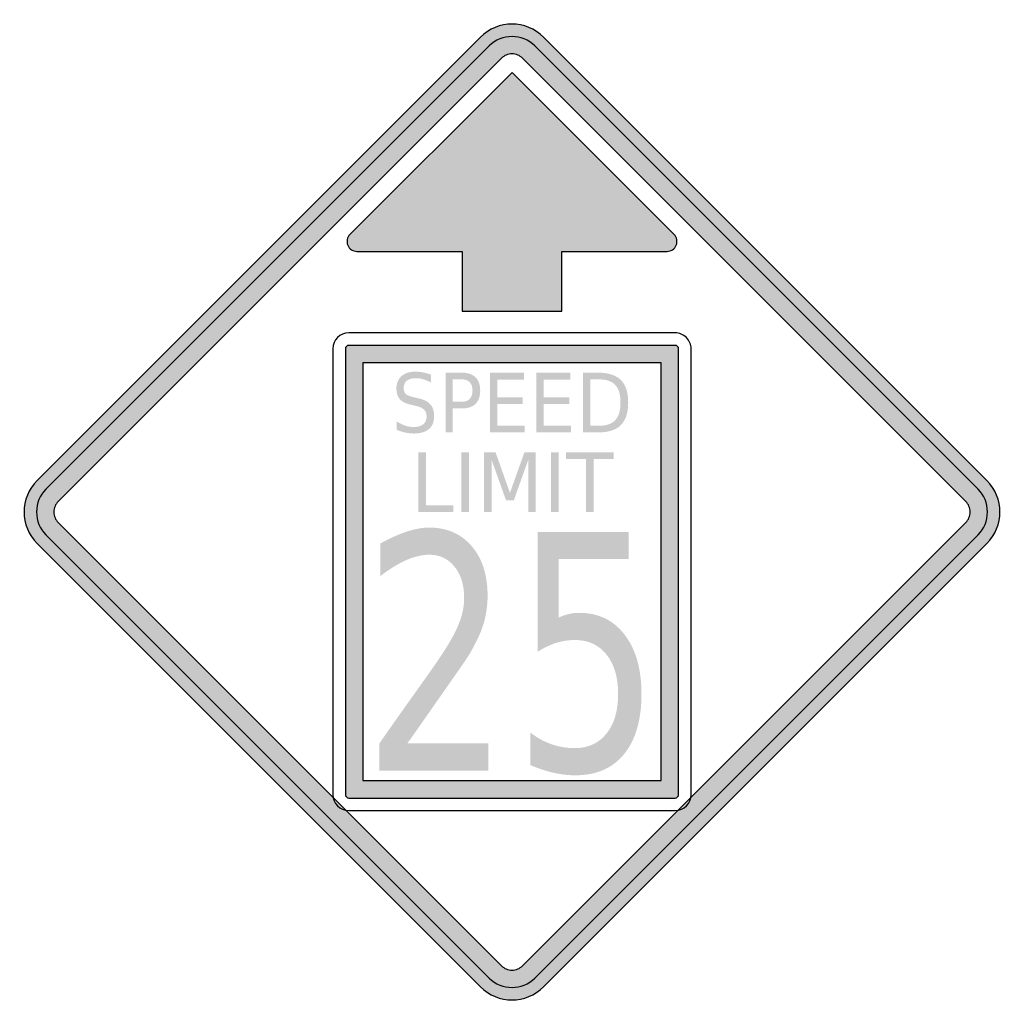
# Model space of a CAD drawing. Header units: inches. Extents: x -0.5 to 0.5, y -0.5 to 0.5.
import ezdxf

# ---------------------------------------------------------------- set-up
doc = ezdxf.new("R2010")
doc.units = ezdxf.units.IN
doc.header["$MEASUREMENT"] = 0

msp = doc.modelspace()

# ---------------------------------------------------------------- hatches: boundary and pattern name
h = msp.add_hatch(color=7)
edge = h.paths.add_edge_path()
edge.add_line((-0.0321, 0.4822), (-0.4822, 0.0321))
edge.add_spline(control_points=[(-0.4822, 0.0321), (-0.5, 0.0144), (-0.5, -0.0144), (-0.4822, -0.0321)], knot_values=[0, 0, 0, 0, 1, 1, 1, 1], degree=3, periodic=0)
edge.add_line((-0.4822, -0.0321), (-0.0321, -0.4822))
edge.add_spline(control_points=[(-0.0321, -0.4822), (-0.0144, -0.5), (0.0144, -0.5), (0.0321, -0.4822)], knot_values=[0, 0, 0, 0, 1, 1, 1, 1], degree=3, periodic=0)
edge.add_line((0.0321, -0.4822), (0.4822, -0.0321))
edge.add_spline(control_points=[(0.4822, -0.0321), (0.5, -0.0144), (0.5, 0.0144), (0.4822, 0.0321)], knot_values=[0, 0, 0, 0, 1, 1, 1, 1], degree=3, periodic=0)
edge.add_line((0.4822, 0.0321), (0.0321, 0.4822))
edge.add_spline(control_points=[(0.0321, 0.4822), (0.0144, 0.5), (-0.0144, 0.5), (-0.0321, 0.4822)], knot_values=[0, 0, 0, 0, 1, 1, 1, 1], degree=3, periodic=0)
edge = h.paths.add_edge_path(flags=0)
edge.add_line((-0.0107, 0.4608), (-0.4608, 0.0107))
edge.add_spline(control_points=[(-0.4608, 0.0107), (-0.4637, 0.0079), (-0.4653, 0.004), (-0.4653, 0), (-0.4653, -0.004), (-0.4637, -0.0079), (-0.4608, -0.0107)], knot_values=[0, 0, 0, 0, 1, 1, 1, 2, 2, 2, 2], degree=3, periodic=0)
edge.add_line((-0.4608, -0.0107), (-0.0107, -0.4608))
edge.add_spline(control_points=[(-0.0107, -0.4608), (-0.0079, -0.4637), (-0.004, -0.4653), (0, -0.4653), (0.004, -0.4653), (0.0079, -0.4637), (0.0107, -0.4608)], knot_values=[0, 0, 0, 0, 1, 1, 1, 2, 2, 2, 2], degree=3, periodic=0)
edge.add_line((0.0107, -0.4608), (0.4608, -0.0107))
edge.add_spline(control_points=[(0.4608, -0.0107), (0.4637, -0.0079), (0.4653, -0.004), (0.4653, 0), (0.4653, 0.004), (0.4637, 0.0079), (0.4608, 0.0107)], knot_values=[0, 0, 0, 0, 1, 1, 1, 2, 2, 2, 2], degree=3, periodic=0)
edge.add_line((0.4608, 0.0107), (0.0107, 0.4608))
edge.add_spline(control_points=[(0.0107, 0.4608), (0.0079, 0.4637), (0.004, 0.4653), (0, 0.4653), (-0.004, 0.4653), (-0.0079, 0.4637), (-0.0107, 0.4608)], knot_values=[0, 0, 0, 0, 1, 1, 1, 2, 2, 2, 2], degree=3, periodic=0)
h = msp.add_hatch(color=7)
edge = h.paths.add_edge_path()
edge.add_spline(control_points=[(0.4733, -0.0232), (0.4795, -0.0171), (0.4829, -0.0087), (0.4829, 0), (0.4829, 0.0087), (0.4795, 0.0171), (0.4733, 0.0232)], knot_values=[0, 0, 0, 0, 1, 1, 1, 2, 2, 2, 2], degree=3, periodic=0)
edge.add_line((0.4733, 0.0232), (0.0232, 0.4733))
edge.add_spline(control_points=[(0.0232, 0.4733), (0.0104, 0.4861), (-0.0104, 0.4861), (-0.0232, 0.4733)], knot_values=[0, 0, 0, 0, 1, 1, 1, 1], degree=3, periodic=0)
edge.add_line((-0.0232, 0.4733), (-0.4733, 0.0232))
edge.add_spline(control_points=[(-0.4733, 0.0232), (-0.4861, 0.0104), (-0.4861, -0.0104), (-0.4733, -0.0232)], knot_values=[0, 0, 0, 0, 1, 1, 1, 1], degree=3, periodic=0)
edge.add_line((-0.4733, -0.0232), (-0.0232, -0.4733))
edge.add_spline(control_points=[(-0.0232, -0.4733), (-0.0104, -0.4861), (0.0104, -0.4861), (0.0232, -0.4733)], knot_values=[0, 0, 0, 0, 1, 1, 1, 1], degree=3, periodic=0)
edge.add_line((0.0232, -0.4733), (0.4733, -0.0232))
edge = h.paths.add_edge_path(flags=0)
edge.add_spline(control_points=[(0.0107, -0.4608), (0.0048, -0.4667), (-0.0048, -0.4667), (-0.0107, -0.4608)], knot_values=[0, 0, 0, 0, 1, 1, 1, 1], degree=3, periodic=0)
edge.add_line((-0.0107, -0.4608), (-0.4608, -0.0107))
edge.add_spline(control_points=[(-0.4608, -0.0107), (-0.4667, -0.0048), (-0.4667, 0.0048), (-0.4608, 0.0107)], knot_values=[0, 0, 0, 0, 1, 1, 1, 1], degree=3, periodic=0)
edge.add_line((-0.4608, 0.0107), (-0.0107, 0.4608))
edge.add_spline(control_points=[(-0.0107, 0.4608), (-0.0048, 0.4667), (0.0048, 0.4667), (0.0107, 0.4608)], knot_values=[0, 0, 0, 0, 1, 1, 1, 1], degree=3, periodic=0)
edge.add_line((0.0107, 0.4608), (0.4608, 0.0107))
edge.add_spline(control_points=[(0.4608, 0.0107), (0.4637, 0.0079), (0.4653, 0.004), (0.4653, 0), (0.4653, -0.004), (0.4637, -0.0079), (0.4608, -0.0107)], knot_values=[0, 0, 0, 0, 1, 1, 1, 2, 2, 2, 2], degree=3, periodic=0)
edge.add_line((0.4608, -0.0107), (0.0107, -0.4608))
h = msp.add_hatch(color=7)
edge = h.paths.add_edge_path()
edge.add_line((0, 0.4465), (-0.1646, 0.2819))
edge.add_spline(control_points=[(-0.1646, 0.2819), (-0.1675, 0.279), (-0.1684, 0.2747), (-0.1668, 0.2709), (-0.1652, 0.2671), (-0.1616, 0.2647), (-0.1575, 0.2647)], knot_values=[0, 0, 0, 0, 1, 1, 1, 2, 2, 2, 2], degree=3, periodic=0)
edge.add_line((-0.1575, 0.2647), (-0.0505, 0.2647))
edge.add_line((-0.0505, 0.2647), (-0.0505, 0.204))
edge.add_line((-0.0505, 0.204), (0.0505, 0.204))
edge.add_line((0.0505, 0.204), (0.0505, 0.2647))
edge.add_line((0.0505, 0.2647), (0.1575, 0.2647))
edge.add_spline(control_points=[(0.1575, 0.2647), (0.1616, 0.2647), (0.1652, 0.2671), (0.1668, 0.2709), (0.1684, 0.2747), (0.1675, 0.279), (0.1646, 0.2819)], knot_values=[0, 0, 0, 0, 1, 1, 1, 2, 2, 2, 2], degree=3, periodic=0)
edge.add_line((0.1646, 0.2819), (0, 0.4465))
h = msp.add_hatch(color=7)
edge = h.paths.add_edge_path()
edge.add_spline(control_points=[(-0.1657, 0.1692), (-0.1677, 0.1692), (-0.1692, 0.1677), (-0.1692, 0.1657)], knot_values=[0, 0, 0, 0, 1, 1, 1, 1], degree=3, periodic=0)
edge.add_line((-0.1692, 0.1657), (-0.1692, -0.0606))
edge.add_line((-0.1692, -0.0606), (-0.1516, -0.0606))
edge.add_line((-0.1516, -0.0606), (-0.1516, 0.1516))
edge.add_line((-0.1516, 0.1516), (0.1516, 0.1516))
edge.add_line((0.1516, 0.1516), (0.1516, -0.0606))
edge.add_line((0.1516, -0.0606), (0.1692, -0.0606))
edge.add_line((0.1692, -0.0606), (0.1692, 0.1657))
edge.add_spline(control_points=[(0.1692, 0.1657), (0.1692, 0.1666), (0.1689, 0.1675), (0.1682, 0.1682), (0.1675, 0.1689), (0.1666, 0.1692), (0.1657, 0.1692)], knot_values=[0, 0, 0, 0, 1, 1, 1, 2, 2, 2, 2], degree=3, periodic=0)
edge.add_line((0.1657, 0.1692), (-0.1657, 0.1692))
h = msp.add_hatch(color=7)
edge = h.paths.add_edge_path()
edge.add_line((-0.0823, 0.1395), (-0.0823, 0.1315))
edge.add_spline(control_points=[(-0.0823, 0.1315), (-0.0851, 0.133), (-0.0878, 0.1341), (-0.0903, 0.1348), (-0.0928, 0.1355), (-0.0951, 0.1359), (-0.0975, 0.1359), (-0.1015, 0.1359), (-0.1046, 0.135), (-0.1068, 0.1333), (-0.1089, 0.1316), (-0.11, 0.1291), (-0.11, 0.1259), (-0.11, 0.1232), (-0.1093, 0.1212), (-0.1079, 0.1198), (-0.1064, 0.1185), (-0.1037, 0.1174), (-0.0996, 0.1165)], knot_values=[0, 0, 0, 0, 1, 1, 1, 2, 2, 2, 3, 3, 3, 4, 4, 4, 5, 5, 5, 6, 6, 6, 6], degree=3, periodic=0)
edge.add_line((-0.0996, 0.1165), (-0.0952, 0.1155))
edge.add_spline(control_points=[(-0.0952, 0.1155), (-0.0897, 0.1143), (-0.0856, 0.1123), (-0.083, 0.1094), (-0.0804, 0.1064), (-0.0791, 0.1025), (-0.0791, 0.0976), (-0.0791, 0.0917), (-0.0808, 0.0872), (-0.0844, 0.0842), (-0.0879, 0.0812), (-0.0931, 0.0797), (-0.0999, 0.0797), (-0.1025, 0.0797), (-0.1053, 0.08), (-0.1082, 0.0806), (-0.1111, 0.0813), (-0.1141, 0.0822), (-0.1172, 0.0835)], knot_values=[0, 0, 0, 0, 1, 1, 1, 2, 2, 2, 3, 3, 3, 4, 4, 4, 5, 5, 5, 6, 6, 6, 6], degree=3, periodic=0)
edge.add_line((-0.1172, 0.0835), (-0.1172, 0.092))
edge.add_spline(control_points=[(-0.1172, 0.092), (-0.1142, 0.0901), (-0.1113, 0.0887), (-0.1084, 0.0877), (-0.1055, 0.0868), (-0.1027, 0.0863), (-0.0999, 0.0863), (-0.0957, 0.0863), (-0.0925, 0.0872), (-0.0902, 0.0891), (-0.0879, 0.0909), (-0.0867, 0.0935), (-0.0867, 0.0969), (-0.0867, 0.0999), (-0.0876, 0.1023), (-0.0892, 0.1039), (-0.0909, 0.1056), (-0.0936, 0.1069), (-0.0973, 0.1077)], knot_values=[0, 0, 0, 0, 1, 1, 1, 2, 2, 2, 3, 3, 3, 4, 4, 4, 5, 5, 5, 6, 6, 6, 6], degree=3, periodic=0)
edge.add_line((-0.0973, 0.1077), (-0.1018, 0.1087))
edge.add_spline(control_points=[(-0.1018, 0.1087), (-0.1073, 0.1099), (-0.1113, 0.1118), (-0.1138, 0.1144), (-0.1162, 0.117), (-0.1174, 0.1206), (-0.1174, 0.1252), (-0.1174, 0.1306), (-0.1157, 0.1348), (-0.1123, 0.1379), (-0.1089, 0.141), (-0.1043, 0.1425), (-0.0983, 0.1425), (-0.0957, 0.1425), (-0.0931, 0.1423), (-0.0905, 0.1418), (-0.0878, 0.1413), (-0.0851, 0.1405), (-0.0823, 0.1395)], knot_values=[0, 0, 0, 0, 1, 1, 1, 2, 2, 2, 3, 3, 3, 4, 4, 4, 5, 5, 5, 6, 6, 6, 6], degree=3, periodic=0)
h = msp.add_hatch(color=7)
edge = h.paths.add_edge_path()
edge.add_line((-0.0675, 0.1415), (-0.0509, 0.1415))
edge.add_spline(control_points=[(-0.0509, 0.1415), (-0.0448, 0.1415), (-0.0401, 0.1399), (-0.037, 0.1368), (-0.0339, 0.1338), (-0.0323, 0.1293), (-0.0323, 0.1233), (-0.0323, 0.1174), (-0.0339, 0.1128), (-0.037, 0.1098), (-0.0401, 0.1067), (-0.0448, 0.1052), (-0.0509, 0.1052)], knot_values=[0, 0, 0, 0, 1, 1, 1, 2, 2, 2, 3, 3, 3, 4, 4, 4, 4], degree=3, periodic=0)
edge.add_line((-0.0509, 0.1052), (-0.0601, 0.1052))
edge.add_line((-0.0601, 0.1052), (-0.0601, 0.0808))
edge.add_line((-0.0601, 0.0808), (-0.0675, 0.0808))
edge.add_line((-0.0675, 0.0808), (-0.0675, 0.1415))
edge = h.paths.add_edge_path(flags=0)
edge.add_line((-0.0601, 0.1347), (-0.0601, 0.1119))
edge.add_line((-0.0601, 0.1119), (-0.0509, 0.1119))
edge.add_spline(control_points=[(-0.0509, 0.1119), (-0.0474, 0.1119), (-0.0448, 0.1129), (-0.0429, 0.1149), (-0.041, 0.1169), (-0.0401, 0.1197), (-0.0401, 0.1233), (-0.0401, 0.127), (-0.041, 0.1298), (-0.0429, 0.1317), (-0.0448, 0.1337), (-0.0474, 0.1347), (-0.0509, 0.1347)], knot_values=[0, 0, 0, 0, 1, 1, 1, 2, 2, 2, 3, 3, 3, 4, 4, 4, 4], degree=3, periodic=0)
edge.add_line((-0.0509, 0.1347), (-0.0601, 0.1347))
for points in [[(-0.0224, 0.1415), (0.0121, 0.1415), (0.0121, 0.1345), (-0.015, 0.1345), (-0.015, 0.1166), (0.011, 0.1166), (0.011, 0.1097), (-0.015, 0.1097), (-0.015, 0.0877), (0.0127, 0.0877), (0.0127, 0.0808), (-0.0224, 0.0808), (-0.0224, 0.1415)], [(0.0248, 0.1415), (0.0593, 0.1415), (0.0593, 0.1345), (0.0322, 0.1345), (0.0322, 0.1166), (0.0582, 0.1166), (0.0582, 0.1097), (0.0322, 0.1097), (0.0322, 0.0877), (0.06, 0.0877), (0.06, 0.0808), (0.0248, 0.0808), (0.0248, 0.1415)], [(-0.0952, 0.0606), (-0.0874, 0.0606), (-0.0874, 0.0069), (-0.0595, 0.0069), (-0.0595, 0), (-0.0952, 0), (-0.0952, 0.0606)], [(-0.0514, 0.0606), (-0.0437, 0.0606), (-0.0437, 0), (-0.0514, 0), (-0.0514, 0.0606)], [(-0.0283, 0.0606), (-0.0167, 0.0606), (-0.0021, 0.0194), (0.0126, 0.0606), (0.0241, 0.0606), (0.0241, 0), (0.0166, 0), (0.0166, 0.0532), (0.0018, 0.0117), (-0.006, 0.0117), (-0.0208, 0.0532), (-0.0208, 0), (-0.0283, 0), (-0.0283, 0.0606)], [(0.0395, 0.0606), (0.0473, 0.0606), (0.0473, 0), (0.0395, 0), (0.0395, 0.0606)], [(0.0548, 0.0606), (0.1032, 0.0606), (0.1032, 0.0537), (0.0829, 0.0537), (0.0829, 0), (0.0751, 0), (0.0751, 0.0537), (0.0548, 0.0537), (0.0548, 0.0606)]]:
    msp.add_hatch(color=7).paths.add_polyline_path(points)
h = msp.add_hatch(color=7)
edge = h.paths.add_edge_path()
edge.add_line((0.0721, 0.1415), (0.0873, 0.1415))
edge.add_spline(control_points=[(0.0873, 0.1415), (0.0978, 0.1415), (0.1056, 0.139), (0.1105, 0.1341), (0.1155, 0.1292), (0.118, 0.1216), (0.118, 0.1112), (0.118, 0.1008), (0.1155, 0.0931), (0.1105, 0.0882), (0.1055, 0.0833), (0.0978, 0.0808), (0.0873, 0.0808)], knot_values=[0, 0, 0, 0, 1, 1, 1, 2, 2, 2, 3, 3, 3, 4, 4, 4, 4], degree=3, periodic=0)
edge.add_line((0.0873, 0.0808), (0.0721, 0.0808))
edge.add_line((0.0721, 0.0808), (0.0721, 0.1415))
edge = h.paths.add_edge_path(flags=0)
edge.add_line((0.0795, 0.1347), (0.0795, 0.0876))
edge.add_line((0.0795, 0.0876), (0.0884, 0.0876))
edge.add_spline(control_points=[(0.0884, 0.0876), (0.0959, 0.0876), (0.1014, 0.0895), (0.1049, 0.0933), (0.1084, 0.097), (0.1102, 0.103), (0.1102, 0.1112), (0.1102, 0.1193), (0.1084, 0.1253), (0.1049, 0.129), (0.1014, 0.1328), (0.0959, 0.1347), (0.0884, 0.1347)], knot_values=[0, 0, 0, 0, 1, 1, 1, 2, 2, 2, 3, 3, 3, 4, 4, 4, 4], degree=3, periodic=0)
edge.add_line((0.0884, 0.1347), (0.0795, 0.1347))
h = msp.add_hatch(color=7)
edge = h.paths.add_edge_path()
edge.add_line((-0.1063, -0.2351), (-0.0239, -0.2351))
edge.add_line((-0.0239, -0.2351), (-0.0239, -0.2627))
edge.add_line((-0.0239, -0.2627), (-0.1347, -0.2627))
edge.add_line((-0.1347, -0.2627), (-0.1347, -0.2351))
edge.add_spline(control_points=[(-0.1347, -0.2351), (-0.1258, -0.2222), (-0.1136, -0.2049), (-0.0981, -0.1832), (-0.0826, -0.1615), (-0.0728, -0.1475), (-0.0689, -0.1412), (-0.0613, -0.1294), (-0.0561, -0.1194), (-0.0531, -0.1112), (-0.0501, -0.1031), (-0.0486, -0.095), (-0.0486, -0.0871), (-0.0486, -0.0742), (-0.0518, -0.0637), (-0.0583, -0.0556), (-0.0648, -0.0475), (-0.0733, -0.0434), (-0.0838, -0.0434), (-0.0912, -0.0434), (-0.099, -0.0452), (-0.1072, -0.0488), (-0.1154, -0.0524), (-0.1242, -0.0578), (-0.1336, -0.065)], knot_values=[0, 0, 0, 0, 1, 1, 1, 2, 2, 2, 3, 3, 3, 4, 4, 4, 5, 5, 5, 6, 6, 6, 7, 7, 7, 8, 8, 8, 8], degree=3, periodic=0)
edge.add_line((-0.1336, -0.065), (-0.1336, -0.0319))
edge.add_spline(control_points=[(-0.1336, -0.0319), (-0.124, -0.0266), (-0.1151, -0.0226), (-0.1069, -0.0199), (-0.0986, -0.0172), (-0.091, -0.0158), (-0.0842, -0.0158), (-0.0661, -0.0158), (-0.0517, -0.0221), (-0.0409, -0.0347), (-0.0302, -0.0472), (-0.0248, -0.064), (-0.0248, -0.085), (-0.0248, -0.095), (-0.0262, -0.1044), (-0.0288, -0.1134), (-0.0315, -0.1223), (-0.0364, -0.1328), (-0.0435, -0.1449)], knot_values=[0, 0, 0, 0, 1, 1, 1, 2, 2, 2, 3, 3, 3, 4, 4, 4, 5, 5, 5, 6, 6, 6, 6], degree=3, periodic=0)
edge.add_spline(control_points=[(-0.0435, -0.1449), (-0.0455, -0.1481), (-0.0517, -0.1572), (-0.0622, -0.1721), (-0.0726, -0.1871), (-0.0873, -0.2081), (-0.1063, -0.2351)], knot_values=[0, 0, 0, 0, 1, 1, 1, 2, 2, 2, 2], degree=3, periodic=0)
h = msp.add_hatch(color=7)
edge = h.paths.add_edge_path()
edge.add_line((0.0259, -0.0202), (0.1186, -0.0202))
edge.add_line((0.1186, -0.0202), (0.1186, -0.0478))
edge.add_line((0.1186, -0.0478), (0.0474, -0.0478))
edge.add_line((0.0474, -0.0478), (0.0474, -0.1073))
edge.add_spline(control_points=[(0.0474, -0.1073), (0.0509, -0.1056), (0.0543, -0.1044), (0.0578, -0.1036), (0.0612, -0.1028), (0.0646, -0.1024), (0.0681, -0.1024), (0.0876, -0.1024), (0.103, -0.1098), (0.1144, -0.1246), (0.1258, -0.1395), (0.1315, -0.1596), (0.1315, -0.1849), (0.1315, -0.211), (0.1256, -0.2313), (0.114, -0.2457), (0.1023, -0.2602), (0.0858, -0.2674), (0.0644, -0.2674), (0.0571, -0.2674), (0.0496, -0.2665), (0.042, -0.2648), (0.0345, -0.2631), (0.0266, -0.2605), (0.0185, -0.257)], knot_values=[0, 0, 0, 0, 1, 1, 1, 2, 2, 2, 3, 3, 3, 4, 4, 4, 5, 5, 5, 6, 6, 6, 7, 7, 7, 8, 8, 8, 8], degree=3, periodic=0)
edge.add_line((0.0185, -0.257), (0.0185, -0.224))
edge.add_spline(control_points=[(0.0185, -0.224), (0.0255, -0.2293), (0.0327, -0.2333), (0.0402, -0.2359), (0.0477, -0.2385), (0.0556, -0.2398), (0.0639, -0.2398), (0.0774, -0.2398), (0.0881, -0.2349), (0.096, -0.225), (0.1039, -0.2152), (0.1078, -0.2018), (0.1078, -0.1849), (0.1078, -0.168), (0.1039, -0.1546), (0.096, -0.1448), (0.0881, -0.1349), (0.0774, -0.13), (0.0639, -0.13), (0.0576, -0.13), (0.0513, -0.131), (0.045, -0.1329), (0.0387, -0.1349), (0.0324, -0.1379), (0.0259, -0.142)], knot_values=[0, 0, 0, 0, 1, 1, 1, 2, 2, 2, 3, 3, 3, 4, 4, 4, 5, 5, 5, 6, 6, 6, 7, 7, 7, 8, 8, 8, 8], degree=3, periodic=0)
edge.add_line((0.0259, -0.142), (0.0259, -0.0202))
h = msp.add_hatch(color=7)
edge = h.paths.add_edge_path()
edge.add_line((-0.1516, -0.2728), (-0.1516, -0.0606))
edge.add_line((-0.1516, -0.0606), (-0.1692, -0.0606))
edge.add_line((-0.1692, -0.0606), (-0.1692, -0.2869))
edge.add_spline(control_points=[(-0.1692, -0.2869), (-0.1692, -0.2879), (-0.1689, -0.2888), (-0.1682, -0.2894), (-0.1675, -0.2901), (-0.1666, -0.2905), (-0.1657, -0.2905)], knot_values=[0, 0, 0, 0, 1, 1, 1, 2, 2, 2, 2], degree=3, periodic=0)
edge.add_line((-0.1657, -0.2905), (0.1657, -0.2905))
edge.add_spline(control_points=[(0.1657, -0.2905), (0.1677, -0.2905), (0.1692, -0.2889), (0.1692, -0.2869)], knot_values=[0, 0, 0, 0, 1, 1, 1, 1], degree=3, periodic=0)
edge.add_line((0.1692, -0.2869), (0.1692, -0.0606))
edge.add_line((0.1692, -0.0606), (0.1516, -0.0606))
edge.add_line((0.1516, -0.0606), (0.1516, -0.2728))
edge.add_line((0.1516, -0.2728), (-0.1516, -0.2728))

# ---------------------------------------------------------------- linework, layer by layer
at = {"color": 7}
for points in [[(-0.0321, 0.4822), (-0.4822, 0.0321)], [(0.4822, 0.0321), (0.0321, 0.4822)], [(-0.0232, 0.4733), (-0.4733, 0.0232)], [(0.4733, 0.0232), (0.0232, 0.4733)], [(-0.0107, 0.4608), (-0.4608, 0.0107)], [(0.4608, 0.0107), (0.0107, 0.4608)], [(0.1646, 0.2819), (0, 0.4465), (-0.1646, 0.2819)], [(-0.1575, 0.2647), (-0.0505, 0.2647)], [(-0.0505, 0.2647), (-0.0505, 0.204), (0.0505, 0.204), (0.0505, 0.2647), (0.1575, 0.2647)], [(0.1657, 0.1819), (-0.1657, 0.1819)], [(-0.1819, 0.1657), (-0.1819, -0.2869)], [(-0.1692, 0.1657), (-0.1692, -0.2869)], [(0.1657, 0.1692), (-0.1657, 0.1692)], [(0.1692, -0.2869), (0.1692, 0.1657)], [(0.1819, -0.2869), (0.1819, 0.1657)], [(-0.4608, -0.0107), (-0.0107, -0.4608)], [(0.0107, -0.4608), (0.4608, -0.0107)], [(-0.4733, -0.0232), (-0.0232, -0.4733)], [(0.0232, -0.4733), (0.4733, -0.0232)], [(-0.4822, -0.0321), (-0.0321, -0.4822)], [(0.0321, -0.4822), (0.4822, -0.0321)], [(-0.1657, -0.2905), (0.1657, -0.2905)], [(-0.1657, -0.3031), (0.1657, -0.3031)]]:
    msp.add_lwpolyline(points, dxfattribs=at)
msp.add_lwpolyline([(-0.1516, 0.1516), (-0.1516, -0.2728), (0.1516, -0.2728), (0.1516, 0.1516), (-0.1516, 0.1516)], close=True, dxfattribs=at)
for points in [[(0.0321, 0.4822), (0.0144, 0.5), (-0.0144, 0.5), (-0.0321, 0.4822)], [(0.0232, 0.4733), (0.0104, 0.4861), (-0.0104, 0.4861), (-0.0232, 0.4733)], [(-0.1657, 0.1819), (-0.1746, 0.1819), (-0.1819, 0.1746), (-0.1819, 0.1657)], [(-0.1657, 0.1692), (-0.1677, 0.1692), (-0.1692, 0.1677), (-0.1692, 0.1657)], [(0.1692, 0.1657), (0.1692, 0.1677), (0.1677, 0.1692), (0.1657, 0.1692)], [(-0.4822, 0.0321), (-0.5, 0.0144), (-0.5, -0.0144), (-0.4822, -0.0321)], [(0.4822, -0.0321), (0.5, -0.0144), (0.5, 0.0144), (0.4822, 0.0321)], [(-0.1819, -0.2869), (-0.1819, -0.2959), (-0.1746, -0.3031), (-0.1657, -0.3031)], [(0.1657, -0.3031), (0.1746, -0.3031), (0.1819, -0.2959), (0.1819, -0.2869)], [(-0.0232, -0.4733), (-0.0104, -0.4861), (0.0104, -0.4861), (0.0232, -0.4733)], [(-0.0321, -0.4822), (-0.0144, -0.5), (0.0144, -0.5), (0.0321, -0.4822)]]:
    msp.add_open_spline(points, degree=3, dxfattribs=at)
for points in [[(0.0107, 0.4608), (0.0079, 0.4637), (0.004, 0.4653), (0, 0.4653), (-0.004, 0.4653), (-0.0079, 0.4637), (-0.0107, 0.4608)], [(-0.1646, 0.2819), (-0.1675, 0.279), (-0.1684, 0.2747), (-0.1668, 0.2709), (-0.1652, 0.2671), (-0.1616, 0.2647), (-0.1575, 0.2647)], [(0.1575, 0.2647), (0.1616, 0.2647), (0.1652, 0.2671), (0.1668, 0.2709), (0.1684, 0.2747), (0.1675, 0.279), (0.1646, 0.2819)], [(0.1819, 0.1657), (0.1819, 0.17), (0.1802, 0.1741), (0.1771, 0.1771), (0.1741, 0.1802), (0.17, 0.1819), (0.1657, 0.1819)], [(-0.4733, 0.0232), (-0.4795, 0.0171), (-0.4829, 0.0087), (-0.4829, 0), (-0.4829, -0.0087), (-0.4795, -0.0171), (-0.4733, -0.0232)], [(0.4733, -0.0232), (0.4795, -0.0171), (0.4829, -0.0087), (0.4829, 0), (0.4829, 0.0087), (0.4795, 0.0171), (0.4733, 0.0232)], [(-0.4608, 0.0107), (-0.4637, 0.0079), (-0.4653, 0.004), (-0.4653, 0), (-0.4653, -0.004), (-0.4637, -0.0079), (-0.4608, -0.0107)], [(0.4608, -0.0107), (0.4637, -0.0079), (0.4653, -0.004), (0.4653, 0), (0.4653, 0.004), (0.4637, 0.0079), (0.4608, 0.0107)], [(-0.1692, -0.2869), (-0.1692, -0.2879), (-0.1689, -0.2888), (-0.1682, -0.2894), (-0.1675, -0.2901), (-0.1666, -0.2905), (-0.1657, -0.2905)], [(0.1657, -0.2905), (0.1666, -0.2905), (0.1675, -0.2901), (0.1682, -0.2894), (0.1689, -0.2888), (0.1692, -0.2879), (0.1692, -0.2869)], [(-0.0107, -0.4608), (-0.0079, -0.4637), (-0.004, -0.4653), (0, -0.4653), (0.004, -0.4653), (0.0079, -0.4637), (0.0107, -0.4608)]]:
    msp.add_open_spline(points, degree=3, knots=[0, 0, 0, 0, 1, 1, 1, 2, 2, 2, 2], dxfattribs=at)

doc.saveas('drawing.dxf')
